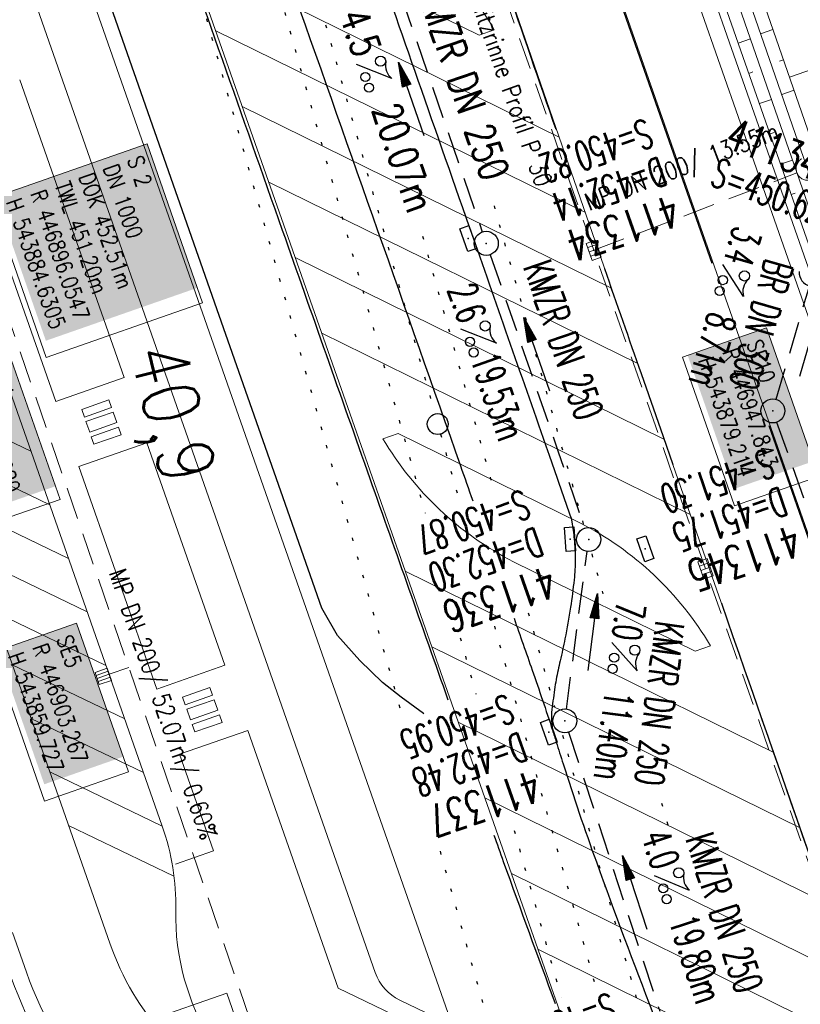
# Model space of a CAD drawing. Extents: x 232973 to 447511, y -373687 to 444035.
# Tile 24 of 40: x 446898 to 446946, y 443839 to 443901. Entities that reach past the tile are written whole.
import ezdxf
from ezdxf.enums import TextEntityAlignment as Align

# ---------------------------------------------------------------- set-up
doc = ezdxf.new("R2010")
doc.units = 0
doc.header["$LTSCALE"] = 2
doc.header["$MEASUREMENT"] = 0
for name, pattern in [('AUSGEZOGEN', [0]), ('GESTRICH-X2', [1.5, 1, -0.5]), ('PUNKTX2_STR', [0.6, 0.1, -0.5])]:
    doc.linetypes.add(name, pattern=pattern)
doc.layers.get('0').update_dxf_attribs({"linetype": 'AUSGEZOGEN'})
for name, color, linetype in [('Bahnachse', 7, 'CONTINUOUS'), ('Beschriftung', 7, 'CONTINUOUS'), ('FBR', 8, 'CONTINUOUS'), ('Gleisachsen', 7, 'CONTINUOUS'), ('GLOBAL', 7, 'CONTINUOUS'), ('Hintergrund', 7, 'CONTINUOUS'), ('Hintergrundplan', 7, 'CONTINUOUS'), ('Ingenieurbauwerke', 15, 'CONTINUOUS'), ('KANAL', 7, 'GESTRICH-X2'), ('PFEIL', 7, 'CONTINUOUS'), ('SCHACHTNR', 6, 'CONTINUOUS'), ('SCHSYMBOL', 7, 'AUSGEZOGEN'), ('STRASSE', 8, 'CONTINUOUS'), ('TEXTO', 4, 'CONTINUOUS'), ('TEXTU', 4, 'CONTINUOUS')]:
    doc.layers.add(name, color=color, linetype=linetype)
doc.styles.add('14059', font='txt_____.ttf', dxfattribs={"width": 0.8, "height": 1})
doc.styles.add('905', font='txt_____.ttf', dxfattribs={"width": 0.8, "height": 1})
doc.styles.add('ROMANS', font='romans.shx', dxfattribs={"width": 0.8})

# ---------------------------------------------------------------- blocks, each defined once
blk = doc.blocks.new('PROM')
blk.add_line((1.566, 1.817), (0.019, 0.015))
for centre, radius in [((0.317, 1.51), 0.317), ((0.943, 0.291), 0.283), ((1.645, 0.287), 0.283)]:
    blk.add_circle(centre, radius)
blk.add_arc((0.992, 2.682), 1.033, 239.14139, 303.35492)
blk = doc.blocks.new('PFEIL2')
at = {"color": 0}
for p, q in [((0.88, 0.002), (-2.401, -0.012)), ((0.881, -0.271), (0.879, 0.276)), ((0.879, 0.276), (2.429, 0.009)), ((0.911, 0.27), (0.879, 0.265)), ((0.965, 0.261), (0.879, 0.246)), ((1.019, 0.252), (0.879, 0.228)), ((1.073, 0.242), (0.879, 0.209)), ((1.127, 0.233), (0.879, 0.191)), ((1.181, 0.224), (0.879, 0.172)), ((1.235, 0.214), (0.879, 0.154)), ((1.289, 0.205), (0.879, 0.135)), ((1.343, 0.196), (0.879, 0.117)), ((1.397, 0.187), (0.879, 0.098)), ((1.451, 0.177), (0.879, 0.08)), ((1.505, 0.168), (0.879, 0.061)), ((1.559, 0.159), (0.88, 0.043)), ((1.613, 0.149), (0.88, 0.024)), ((1.668, 0.14), (0.88, 0.006)), ((1.722, 0.131), (0.88, -0.013)), ((1.776, 0.121), (0.88, -0.031)), ((1.83, 0.112), (0.88, -0.05)), ((1.884, 0.103), (0.88, -0.068)), ((1.938, 0.094), (0.88, -0.087)), ((1.992, 0.084), (0.88, -0.105)), ((2.046, 0.075), (0.88, -0.124)), ((2.1, 0.066), (0.88, -0.142)), ((2.154, 0.056), (0.88, -0.161)), ((2.208, 0.047), (0.88, -0.179)), ((2.262, 0.038), (0.881, -0.198)), ((2.316, 0.029), (0.881, -0.216)), ((2.37, 0.019), (0.881, -0.235)), ((2.424, 0.01), (0.881, -0.253)), ((2.429, 0.009), (0.881, -0.271))]:
    blk.add_line(p, q, dxfattribs=at)
blk = doc.blocks.new('30')
at = {"color": 0}
for p, q in [((-0.75, -0.29), (-0.75, 0.293)), ((-0.75, 0.293), (0.753, 0.293)), ((0.753, 0.293), (0.753, -0.29)), ((0.753, -0.29), (-0.75, -0.29))]:
    blk.add_line(p, q, dxfattribs=at)
blk.add_point((0, 0), dxfattribs=at)
blk = doc.blocks.new('GST')
at = {"color": 0}
blk.add_circle((0, 0), 0.75, dxfattribs=at)
blk.add_point((0, 0), dxfattribs=at)
blk = doc.blocks.new('10')
blk.add_blockref('GST', (0, 0))
blk = doc.blocks.new('42')
at = {"color": 0}
blk.add_arc((-0.025, -0.311), 0.91, 12.5363, 167.4637, dxfattribs=at)
blk.add_point((0, 0), dxfattribs=at)
blk = doc.blocks.new('SK-rechteck Mitt')
at = {"color": 18, "lineweight": 5, "true_color": 0x000000}
for p, q in [((-0.375, 0.2), (-0.375, -0.2)), ((-0.375, 0.2), (0.375, 0.2)), ((-0.1875, 0.2), (-0.1875, -0.2)), ((0, 0.2), (0, -0.2)), ((0.1875, 0.2), (0.1875, -0.2)), ((0.375, 0.2), (0.375, -0.2)), ((-0.375, -0.2), (0.375, -0.2))]:
    blk.add_line(p, q, dxfattribs=at)
blk = doc.blocks.new('SK-quadrat Rand')
at = {"color": 18, "lineweight": 5, "true_color": 0x000000}
for p, q in [((-0.4, 0.8), (-0.4, 0)), ((-0.4, 0.8), (0.4, 0.8)), ((-0.2, 0.8), (-0.2, 0)), ((0, 0.8), (0, 0)), ((0.2, 0.8), (0.2, 0)), ((0.4, 0.8), (0.4, 0)), ((-0.4, 0), (0.4, 0))]:
    blk.add_line(p, q, dxfattribs=at)
blk = doc.blocks.new('Ein-_Auslauf')
at = {"color": 18, "lineweight": 5, "true_color": 0x000000}
blk.add_lwpolyline([(-0.700676, -0.583948, -0.816874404), (0.724419, -0.589597)], format="xyb", dxfattribs=at)

msp = doc.modelspace()

# ---------------------------------------------------------------- linework, layer by layer
at = {"layer": 'Bahnachse', "linetype": 'PUNKTX2_STR'}
msp.add_line((446915.451, 443904.836), (446923.554, 443875.95), dxfattribs=at)
at = {"layer": 'Bahnachse', "linetype": 'PUNKTX2_STR', "flags": 128}
for points in [[(446923.905, 443874.698), (446924.484, 443872.636), (446925.107, 443870.416)], [(446927.264, 443862.724), (446933.592, 443840.167)]]:
    msp.add_lwpolyline(points, dxfattribs=at)
at = {"layer": 'Bahnachse', "color": 7, "linetype": 'Continuous'}
msp.add_circle((446923.73, 443875.324), 0.65, dxfattribs=at)
at = {"layer": 'Beschriftung', "color": 18, "lineweight": 5, "true_color": 0x000000}
for points in [[(446905.624, 443892.788), (446909.083, 443882.885), (446899.328, 443879.477), (446895.869, 443889.38)], [(446944.212, 443881.326), (446947.449, 443872.059), (446942.225, 443870.234), (446938.988, 443879.501)], [(446897.006, 443879.773), (446900.2, 443870.631), (446894.976, 443868.806), (446891.783, 443877.949)], [(446901.22, 443862.911), (446904.459, 443853.638), (446899.236, 443851.814), (446895.996, 443861.086)], [(446910.581, 443839.851), (446913.819, 443830.583), (446904.063, 443827.176), (446900.826, 443836.443)]]:
    msp.add_lwpolyline(points, close=True, dxfattribs=at)
at = {"layer": 'FBR'}
for points in [[(446940.828, 443885.326), (446925.765, 443928.32), (446915.483, 443957.668)], [(446910.106, 443882.099), (446898.23, 443916.033), (446898.216, 443916.093)], [(446913.955, 443871.144), (446910.106, 443882.099)], [(446978.811, 443777.804), (446977.838, 443779.92), (446953.977, 443847.794), (446944.372, 443875.211)], [(446921.458, 443858.304), (446920.296, 443859.211), (446918.874, 443860.594), (446917.492, 443862.147), (446916.519, 443863.847), (446913.955, 443871.144)], [(446922.874, 443857.253), (446922.835, 443857.289), (446921.458, 443858.304)]]:
    msp.add_lwpolyline(points, dxfattribs=at)
for points in [[(446905.098, 443929.378, 0.025468), (446905.633, 443928.057, 0.041972), (446906.063, 443927.305, 0.006944), (446907.076, 443925.878, 0.034156), (446907.305, 443925.606, 0.011276), (446907.657, 443925.257, 0.011021), (446908.033, 443924.917, 0.038488), (446909.751, 443923.646, -0.02626), (446912.312, 443921.847, -0.007183), (446913.048, 443921.253, -0.013642), (446913.422, 443920.924, -0.071228), (446914.099, 443920.088, -0.046755), (446914.802, 443918.612, -0.002754), (446916.007, 443915.267, -0.000977), (446919.331, 443905.818, 0.000001), (446922.499, 443896.756, 0.000003), (446925.908, 443887.005, 0.000075), (446930.593, 443873.612, -0.000007), (446930.629, 443873.507, -0.041036)], [(446908.036, 443921.012, -0.002085), (446914.822, 443902.04, -0.000356), (446925.144, 443872.73, -0.005768)], [(446906.542, 443908.728, 0.00005), (446914.046, 443887.41, 0.000142), (446919.501, 443871.93, -0.002446)], [(446931.108, 443893.681, -0.000955), (446927.963, 443902.785, 0.000083), (446927.687, 443903.589, 0.025648)], [(446937.793, 443874.523, 0), (446936.423, 443878.447, -0.000009), (446934.139, 443884.991, -0.0013)], [(446938.404, 443872.775, 0), (446937.793, 443874.523, -0.000017)], [(446930.629, 443873.507, -0.000247), (446931.97, 443869.669, -0.041036), (446932.085, 443869.226, -0.017291), (446932.233, 443868.151, -0.026197), (446932.296, 443866.9, -0.025612), (446932.227, 443865.62, -0.012326), (446932.004, 443863.905, -0.0107), (446931.656, 443861.944, -0.00759), (446931.36, 443860.571, 0.008891), (446931.111, 443859.398, 0.01286), (446931.007, 443858.78, 0.005594), (446930.822, 443857.351, 0.042618), (446930.812, 443857.038, 0.016771), (446930.88, 443856.247)], [(446925.144, 443872.73, -0.000027), (446925.912, 443870.544, -0.005768)], [(446919.501, 443871.93, 0.000126), (446924.369, 443858.141, -0.002446)], [(446963.395, 443791.048, 0.000903), (446963.475, 443790.95, 0.008098), (446964.815, 443789.354, 0.044964), (446965.487, 443788.707, 0.04079), (446966.339, 443788.131, 0.158037), (446967.576, 443787.881, 0.469329), (446967.853, 443788.304, 0.009198), (446967.52, 443789.322, 0.000223), (446952.986, 443831.009, 0.000003), (446941.422, 443864.131, -0.000017)], [(446928.483, 443863.22, -0.000039), (446929.618, 443859.983, -0.005768), (446930.88, 443856.247, -0.003771), (446931.116, 443855.5, 0.002087), (446931.539, 443854.15, 0.00965), (446933.614, 443848.029, 0.006021), (446937.137, 443838.612, 0.007914)], [(446927.233, 443849.709, 0.004064), (446927.813, 443848.055, 0.002327), (446931.048, 443839.207, 0.018072)]]:
    msp.add_lwpolyline(points, format="xyb", dxfattribs=at)
at = {"layer": 'Gleisachsen', "color": 8, "linetype": 'PUNKTX2_STR'}
msp.add_line((446931.509, 443855.924), (446937.807, 443833.47), dxfattribs=at)
at = {"layer": 'Gleisachsen', "color": 8, "linetype": 'PUNKTX2_STR', "flags": 128}
for points in [[(446910.631, 443913.691), (446922.236, 443872.318), (446922.948, 443869.781)], [(446922.78, 443887.039), (446926.731, 443872.955), (446927.28, 443871)], [(446929.366, 443863.561), (446931.014, 443857.687)], [(446925.13, 443862.003), (446926.115, 443858.492)], [(446928.497, 443849.998), (446931.414, 443839.598)]]:
    msp.add_lwpolyline(points, dxfattribs=at)
at = {"layer": 'Hintergrund', "color": 254, "lineweight": 15, "true_color": 0xcccccc}
for p, q in [((446892.451, 443949.607), (446931.626, 443837.873)), ((446886.25, 443947.437), (446926.607, 443832.244)), ((446908.246, 443904.557), (446931.303, 443893.206)), ((446909.899, 443899.842), (446932.928, 443888.505)), ((446944.617, 443899.92), (446943.85, 443899.654)), ((446942.449, 443899.072), (446943.217, 443899.341)), ((446949.905, 443898.443), (446945.647, 443896.953)), ((446945.273, 443898.03), (446945.017, 443897.942)), ((446943.111, 443897.185), (446943.365, 443897.274)), ((446897.686, 443896.79), (446904.193, 443878.219)), ((446945.928, 443896.141), (446945.161, 443895.875)), ((446911.552, 443895.127), (446934.557, 443883.802)), ((446943.772, 443895.297), (446944.528, 443895.562)), ((446944.433, 443893.41), (446944.684, 443893.497)), ((446945.095, 443891.522), (446945.839, 443891.783)), ((446913.205, 443890.412), (446936.192, 443879.096)), ((446945.756, 443889.635), (446946.002, 443889.721)), ((446887.457, 443888.183), (446903.297, 443842.972)), ((446896.894, 443885.442), (446899.946, 443876.731)), ((446914.858, 443885.697), (446937.826, 443874.39)), ((446916.512, 443880.982), (446939.466, 443869.681)), ((446891.375, 443877), (446898.384, 443873.627)), ((446892.544, 443873.663), (446899.554, 443870.29)), ((446905.615, 443874.161), (446910.475, 443860.288)), ((446901.368, 443872.673), (446906.228, 443858.8)), ((446893.713, 443870.327), (446900.722, 443866.954)), ((446894.883, 443866.989), (446901.892, 443863.616)), ((446921.707, 443866.163), (446944.675, 443854.856)), ((446896.052, 443863.653), (446903.061, 443860.28)), ((446923.36, 443861.448), (446946.312, 443850.149)), ((446897.22, 443860.316), (446904.229, 443856.944)), ((446898.389, 443856.98), (446905.399, 443853.607)), ((446925.013, 443856.733), (446947.962, 443845.435)), ((446911.897, 443856.23), (446917.528, 443840.157)), ((446907.65, 443854.742), (446909.76, 443848.719)), ((446899.558, 443853.643), (446906.568, 443850.27)), ((446926.666, 443852.018), (446949.621, 443840.717)), ((446900.727, 443850.306), (446907.299, 443847.144)), ((446907.401, 443847.892), (446909.76, 443848.719)), ((446928.32, 443847.303), (446951.279, 443836)), ((446929.973, 443842.588), (446952.922, 443831.29))]:
    msp.add_line(p, q, dxfattribs=at)
for points in [[(446924.053, 443960.667), (446925.474, 443956.139), (446926.759, 443951.291), (446928.435, 443946.58), (446930.016, 443941.836), (446931.646, 443937.11), (446933.238, 443932.369), (446935.009, 443927.692), (446935.337, 443926.67), (446944.818, 443899.341), (446957.928, 443861.55), (446959.567, 443856.826), (446961.21, 443852.104), (446962.857, 443847.383), (446964.506, 443842.663), (446965.485, 443839.871), (446966.322, 443838.001), (446968.06, 443833.311), (446974.767, 443814.597, -0.048938), (446974.626, 443810.161, 0.113003), (446975.444, 443802.08), (446975.7, 443801.39)], [(446972.118, 443800.097), (446971.608, 443801.57, -0.118953), (446970.735, 443811.394, 0.125853), (446969.93, 443820.636), (446921.217, 443959.674, 0.414457)], [(446919.801, 443959.179), (446967.939, 443821.782, -0.227664), (446967.365, 443816.618, 0.227694), (446966.79, 443811.454)], [(446925.057, 443836.67, 0.198918), (446923.526, 443838.381), (446921.366, 443839.42, -0.198913), (446919.836, 443841.132), (446882.99, 443946.296, -0.19891)], [(446915.852, 443831.225, -0.292532), (446907.409, 443845.014, 0.089418), (446906.568, 443850.27), (446895.288, 443882.465, 0.198904), (446893.757, 443884.177), (446888.987, 443886.471, -0.198904), (446887.457, 443888.183), (446876.475, 443919.528, -0.198904), (446876.602, 443921.821), (446878.897, 443926.591, 0.198904), (446879.025, 443928.883), (446877.744, 443932.54, 0.198904), (446876.213, 443934.251), (446871.442, 443936.55, -0.200245), (446869.911, 443938.261)], [(446906.859, 443912.803, 0.142623), (446914.998, 443905.135), (446926.308, 443899.566), (446927.257, 443899.903, 0.142623), (446919.121, 443907.563), (446907.803, 443913.134), (446906.858, 443912.804)], [(446920.32, 443874.41, 0.142623), (446928.459, 443866.742), (446939.769, 443861.173), (446940.718, 443861.51, 0.142623), (446932.582, 443869.17), (446921.264, 443874.742), (446920.319, 443874.411)], [(446897.237, 443843.634), (446898.106, 443841.154, 0.197945), (446909.764, 443828.07), (446957.035, 443805.108, -0.198221), (446967.172, 443793.731), (446970.78, 443783.432, 0.096812), (446989.43, 443751.056)], [(446903.297, 443842.972, 0.197946), (446912.167, 443833.018), (446915.852, 443831.225)], [(446887.619, 443842.193, 0.098515), (446909.109, 443826.721)], [(446897.162, 443840.824, 0.197945), (446909.327, 443827.171), (446923.91, 443820.087)], [(446917.528, 443840.157), (446920.933, 443838.519), (446923.093, 443837.48, -0.198918), (446924.113, 443836.339), (446925.756, 443831.946), (446926.7, 443832.277)]]:
    msp.add_lwpolyline(points, format="xyb", dxfattribs=at)
for points in [[(446920.745, 443959.509), (446969.389, 443820.669), (446967.702, 443817.237)], [(446915.554, 443957.692), (446966.79, 443811.454)], [(446917.051, 443933.852), (446923.678, 443915.274), (446933.749, 443886.128), (446939.041, 443870.892), (446945.241, 443853.246), (446946.74, 443848.912), (446951.195, 443836.24), (446957.979, 443816.799), (446958.411, 443815.567)]]:
    msp.add_lwpolyline(points, dxfattribs=at)
at = {"layer": 'Hintergrundplan', "color": 254, "lineweight": 15, "true_color": 0xcccccc}
for p, q in [((446892.451, 443949.607), (446931.626, 443837.873)), ((446886.25, 443947.437), (446926.607, 443832.244)), ((446908.246, 443904.557), (446931.303, 443893.206)), ((446909.899, 443899.842), (446932.928, 443888.505)), ((446944.617, 443899.92), (446943.85, 443899.654)), ((446942.449, 443899.072), (446943.217, 443899.341)), ((446949.905, 443898.443), (446945.647, 443896.953)), ((446945.273, 443898.03), (446945.017, 443897.942)), ((446943.111, 443897.185), (446943.365, 443897.274)), ((446897.686, 443896.79), (446904.193, 443878.219)), ((446945.928, 443896.141), (446945.161, 443895.875)), ((446911.552, 443895.127), (446934.557, 443883.802)), ((446943.772, 443895.297), (446944.528, 443895.562)), ((446944.433, 443893.41), (446944.684, 443893.497)), ((446945.095, 443891.522), (446945.839, 443891.783)), ((446913.205, 443890.412), (446936.192, 443879.096)), ((446945.756, 443889.635), (446946.002, 443889.721)), ((446887.457, 443888.183), (446903.297, 443842.972)), ((446896.894, 443885.442), (446899.946, 443876.731)), ((446914.858, 443885.697), (446937.826, 443874.39)), ((446916.512, 443880.982), (446939.466, 443869.681)), ((446904.193, 443878.219), (446899.946, 443876.731)), ((446891.375, 443877), (446898.384, 443873.627)), ((446892.544, 443873.663), (446899.554, 443870.29)), ((446901.368, 443872.673), (446905.614, 443874.161)), ((446905.615, 443874.161), (446910.475, 443860.288)), ((446901.368, 443872.673), (446906.228, 443858.8)), ((446893.713, 443870.327), (446900.722, 443866.954)), ((446894.883, 443866.989), (446901.892, 443863.616)), ((446921.707, 443866.163), (446944.675, 443854.856)), ((446896.052, 443863.653), (446903.061, 443860.28)), ((446923.36, 443861.448), (446946.312, 443850.149)), ((446897.22, 443860.316), (446904.229, 443856.944)), ((446910.475, 443860.288), (446906.228, 443858.8)), ((446898.389, 443856.98), (446905.399, 443853.607)), ((446925.013, 443856.733), (446947.962, 443845.435)), ((446907.65, 443854.742), (446911.897, 443856.23)), ((446911.897, 443856.23), (446917.528, 443840.157)), ((446907.65, 443854.742), (446909.76, 443848.719)), ((446899.558, 443853.643), (446906.568, 443850.27)), ((446926.666, 443852.018), (446949.621, 443840.717)), ((446900.727, 443850.306), (446907.299, 443847.144)), ((446907.401, 443847.892), (446909.76, 443848.719)), ((446928.32, 443847.303), (446951.279, 443836)), ((446929.973, 443842.588), (446952.922, 443831.29))]:
    msp.add_line(p, q, dxfattribs=at)
for points in [[(446922.831, 443960.239), (446944.052, 443899.07), (446957.162, 443861.279), (446958.801, 443856.556), (446960.444, 443851.835), (446962.091, 443847.114), (446963.74, 443842.394), (446965.393, 443837.676), (446967.05, 443832.958), (446971.617, 443819.956, -0.068029), (446972.741, 443814.463, -0.048999), (446972.612, 443810.418, 0.113451), (446973.531, 443801.401), (446973.796, 443800.685)], [(446924.053, 443960.667), (446925.474, 443956.139), (446926.759, 443951.291), (446928.435, 443946.58), (446930.016, 443941.836), (446931.646, 443937.11), (446933.238, 443932.369), (446935.009, 443927.692), (446935.337, 443926.67), (446944.818, 443899.341), (446957.928, 443861.55), (446959.567, 443856.826), (446961.21, 443852.104), (446962.857, 443847.383), (446964.506, 443842.663), (446965.485, 443839.871), (446966.322, 443838.001), (446968.06, 443833.311), (446974.767, 443814.597, -0.048938), (446974.626, 443810.161, 0.113003), (446975.444, 443802.08), (446975.7, 443801.39)], [(446972.118, 443800.097), (446971.608, 443801.57, -0.118953), (446970.735, 443811.394, 0.125853), (446969.93, 443820.636), (446921.217, 443959.674, 0.414457)], [(446973.14, 443800.442), (446972.871, 443801.167, -0.113568), (446971.918, 443810.508, 0.117419), (446970.956, 443819.724), (446966.39, 443832.726), (446964.733, 443837.444), (446963.079, 443842.163), (446961.43, 443846.883), (446959.783, 443851.604), (446958.14, 443856.326), (446956.501, 443861.05), (446943.391, 443898.841), (446922.17, 443960.008)], [(446919.801, 443959.179), (446967.939, 443821.782, -0.227664), (446967.365, 443816.618, 0.227694), (446966.79, 443811.454)], [(446925.057, 443836.67, 0.198918), (446923.526, 443838.381), (446921.366, 443839.42, -0.198913), (446919.836, 443841.132), (446882.99, 443946.296, -0.19891)], [(446915.852, 443831.225, -0.292532), (446907.409, 443845.014, 0.089418), (446906.568, 443850.27), (446895.288, 443882.465, 0.198904), (446893.757, 443884.177), (446888.987, 443886.471, -0.198904), (446887.457, 443888.183), (446876.475, 443919.528, -0.198904), (446876.602, 443921.821), (446878.897, 443926.591, 0.198904), (446879.025, 443928.883), (446877.744, 443932.54, 0.198904), (446876.213, 443934.251), (446871.442, 443936.55, -0.200245), (446869.911, 443938.261)], [(446906.859, 443912.803, 0.142623), (446914.998, 443905.135), (446926.308, 443899.566), (446927.257, 443899.903, 0.142623), (446919.121, 443907.563), (446907.803, 443913.134), (446906.858, 443912.804)], [(446920.32, 443874.41, 0.142623), (446928.459, 443866.742), (446939.769, 443861.173), (446940.718, 443861.51, 0.142623), (446932.582, 443869.17), (446921.264, 443874.742), (446920.319, 443874.411)], [(446897.237, 443843.634), (446898.106, 443841.154, 0.197945), (446909.764, 443828.07), (446957.035, 443805.108, -0.198221), (446967.172, 443793.731), (446970.78, 443783.432, 0.096812), (446989.43, 443751.056)], [(446903.297, 443842.972, 0.197946), (446912.167, 443833.018), (446915.852, 443831.225)], [(446887.619, 443842.193, 0.098515), (446909.109, 443826.721)], [(446897.162, 443840.824, 0.197945), (446909.327, 443827.171), (446923.91, 443820.087)], [(446917.528, 443840.157), (446920.933, 443838.519), (446923.093, 443837.48, -0.198918), (446924.113, 443836.339), (446925.756, 443831.946), (446926.7, 443832.277)]]:
    msp.add_lwpolyline(points, format="xyb", dxfattribs=at)
for points in [[(446920.745, 443959.509), (446969.389, 443820.669), (446967.702, 443817.237)], [(446915.554, 443957.692), (446966.79, 443811.454)], [(446917.051, 443933.852), (446923.678, 443915.274), (446933.749, 443886.128), (446939.041, 443870.892), (446945.241, 443853.246), (446946.74, 443848.912), (446951.195, 443836.24), (446957.979, 443816.799), (446958.411, 443815.567)]]:
    msp.add_lwpolyline(points, dxfattribs=at)
for points in [[(446901.716, 443875.762), (446901.55, 443876.234), (446903.249, 443876.829), (446903.415, 443876.357), (446901.716, 443875.762)], [(446903.745, 443875.413), (446902.046, 443874.818), (446901.815, 443875.479), (446903.514, 443876.074), (446903.745, 443875.413)], [(446902.146, 443874.535), (446902.311, 443874.063), (446904.01, 443874.658), (446903.844, 443875.13), (446902.146, 443874.535)], [(446907.998, 443857.831), (446907.833, 443858.303), (446909.532, 443858.898), (446909.697, 443858.426), (446907.998, 443857.831)], [(446910.028, 443857.482), (446908.329, 443856.887), (446908.097, 443857.548), (446909.796, 443858.143), (446910.028, 443857.482)], [(446908.428, 443856.604), (446908.593, 443856.132), (446910.292, 443856.727), (446910.127, 443857.199), (446908.428, 443856.604)]]:
    msp.add_lwpolyline(points, close=True, dxfattribs=at)
at = {"layer": 'Ingenieurbauwerke', "color": 8, "linetype": 'PUNKTX2_STR'}
for p, q in [((446933.323, 443867.228), (446934.023, 443864.734)), ((446937.679, 443851.7), (446938.076, 443850.283))]:
    msp.add_line(p, q, dxfattribs=at)
at = {"layer": 'Ingenieurbauwerke', "color": 8, "linetype": 'PUNKTX2_STR', "flags": 128}
for points in [[(446907.053, 443908.674), (446917.442, 443871.638), (446921.498, 443857.179)], [(446927.237, 443888.925), (446931.526, 443873.635), (446932.839, 443868.951)], [(446923.877, 443848.696), (446926.873, 443838.017)]]:
    msp.add_lwpolyline(points, dxfattribs=at)
at = {"layer": 'KANAL'}
for p, q in [((446920.469, 443904.844), (446926.5, 443887.313)), ((446944.813, 443876.875), (446946.844, 443883.781)), ((446944.844, 443875.438), (446962.125, 443826.813)), ((446931.75, 443857.563), (446933.031, 443867.375)), ((446931.875, 443856.125), (446937.563, 443838.719))]:
    msp.add_line(p, q, dxfattribs=at)
at = {"layer": 'KANAL', "color": 92, "lineweight": 5, "true_color": 0x00b400}
for p, q in [((446933.453, 443886.154, 451.877), (446946.109, 443890.979, 450.929)), ((446912.997, 443835.389, 453.044), (446896.055, 443884.631)), ((446904.48, 443860.144), (446903.267, 443859.727, 452.533))]:
    msp.add_line(p, q, dxfattribs=at)
at = {"layer": 'KANAL', "flags": 128}
msp.add_lwpolyline([(446927, 443885.875), (446931.237, 443873.594), (446932.875, 443868.844)], dxfattribs=at)
at = {"layer": 'KANAL', "color": 92, "lineweight": 5, "true_color": 0x00b400}
msp.add_polyline3d([(446955.111, 443824.35, 452.434), (446947.344, 443846.521, 452.202), (446940.415, 443866.306, 452.032), (446933.453, 443886.154, 451.877), (446926.527, 443905.937, 451.706), (446919.598, 443925.727, 451.543), (446915.288, 443938.016, 451.44)], dxfattribs=at)
at = {"layer": 'STRASSE', "flags": 128}
msp.add_lwpolyline([(447047.811, 443880.499, -0.029316), (447047.6, 443881.712, -0.048309), (447047.588, 443882.46, -0.003989), (447047.7, 443883.729, -0.018558), (447047.736, 443884, -0.014366), (447047.867, 443884.652, 0.011385), (447048.038, 443885.474, 0.018058), (447048.229, 443886.775, 0.033238), (447048.26, 443887.489, 0.038321), (447048.197, 443888.117, 0.031729), (447048.016, 443888.858, 0.007148), (447047.154, 443891.481, 0.000765), (447038.709, 443915.867, 0.000011), (447031.122, 443937.667, 0.000037), (447028.833, 443944.241, 0.000505), (447025.263, 443954.458, 0.001272)], format="xyb", dxfattribs=at)

# ---------------------------------------------------------------- block references
at = {"layer": 'KANAL'}
for name, p, rotation in [('Ein-_Auslauf', (446946.109, 443890.979, 450.929), 110.5622039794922), ('SK-quadrat Rand', (446903.267, 443859.727, 452.533), 109.3053680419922)]:
    msp.add_blockref(name, p, dxfattribs=dict(at, rotation=rotation))
at = {"layer": 'KANAL', "xscale": 1.5, "yscale": 1.5, "zscale": 1.5}
for p, rotation in [((446933.453, 443886.154, 451.877), 109.3053680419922), ((446940.415, 443866.306, 452.032), 109.3291259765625)]:
    msp.add_blockref('SK-rechteck Mitt', p, dxfattribs=dict(at, rotation=rotation))
at = {"layer": 'PFEIL'}
for p, rotation in [((446922.078, 443895.587), 108.9912000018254), ((446946.937, 443880.589), 73.71589999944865), ((446929.896, 443879.67), 109.0714000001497), ((446933.383, 443862.349), 82.5065999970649), ((446936.007, 443846.126), 108.0963999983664)]:
    msp.add_blockref('PFEIL2', p, dxfattribs=dict(at, rotation=rotation))
at = {"layer": 'SCHSYMBOL'}
for name, p, rotation in [('30', (446925.632, 443886.891), 289.2891999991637), ('10', (446926.754, 443886.589), 289.2891999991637), ('42', (446947.051, 443884.509), 165.4928603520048), ('10', (446944.608, 443876.146), 289.2891999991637), ('30', (446931.973, 443868.147), 94.45837128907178), ('10', (446933.135, 443868.132), 289.2892000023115), ('30', (446936.663, 443867.553), 289.2892000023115), ('10', (446931.648, 443856.827), 289.2892000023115), ('30', (446930.652, 443856.116), 289.2892000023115)]:
    msp.add_blockref(name, p, dxfattribs=dict(at, rotation=rotation))
at = {"layer": 'TEXTU'}
for p, rotation in [((446918.643, 443897.754), 288.9912000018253), ((446941.478, 443885.283), 253.7158999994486), ((446925.157, 443881.246), 289.0714000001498), ((446934.557, 443861.738), 262.5065999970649), ((446937.21, 443847.184), 288.0963999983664)]:
    msp.add_blockref('PROM', p, dxfattribs=dict(at, rotation=rotation))

# ---------------------------------------------------------------- texts
at = {"layer": 'Bahnachse', "color": 7, "linetype": 'Continuous', "style": 'ROMANS', "oblique": 360, "width": 0.8334}
msp.add_text('40,9', height=3.5, rotation=283.89908, dxfattribs=at).set_placement((446904.522, 443879.852))
at = {"layer": 'Beschriftung', "color": 92, "true_color": 0x00b400, "char_height": 1.1, "attachment_point": 1, "line_spacing_factor": 0.959981, "style": '905'}
for s, insert, rotation in [('Schlitzrinne Profil P 30', (446926.302, 443903.523), 289.2951), ('MP DN 200/ 52.07m/ 0.60%', (446904.272, 443866.43), 288.98649)]:
    msp.add_mtext(s, dxfattribs=dict(at, insert=insert, rotation=rotation))
at = {"layer": 'Beschriftung', "color": 18, "true_color": 0x000000, "char_height": 1, "attachment_point": 1, "rotation": 289.25515, "line_spacing_factor": 0.959981, "style": '14059', "bg_fill": 1, "box_fill_scale": 1.5, "bg_fill_color": 256, "bg_fill_true_color": 11599800, "bg_fill_transparency": 0}
for s, insert in [('S 2^JDN 1000^JDOK 452.51m^JTWL 451.20m^JR 446896.0547^JH 543884.6305', (446905.317, 443892.151)), ('SE10^JR 446947.843^JH 543879.214', (446943.905, 443880.689)), ('SE4^JR 446895.680^JH 543881.249', (446896.699, 443879.136)), ('SE5^JR 446903.267^JH 543859.727', (446900.913, 443862.274))]:
    msp.add_mtext(s, dxfattribs=dict(at, insert=insert))
at = {"layer": 'GLOBAL', "color": 92, "true_color": 0x00b400, "insert": (446932.781, 443889.631), "char_height": 1.1, "attachment_point": 1, "rotation": 20.86893, "line_spacing_factor": 0.959981, "style": '905'}
msp.add_mtext('MP DN 200/ 13.55m', dxfattribs=at)
at = {"layer": 'SCHACHTNR', "style": 'ROMANS'}
for s, height, rotation, width, p in [('S=450.82', 1.8, 199.2892, 0.6, (446936.698, 443894.38)), ('411343', 2, 339.37635, 0.7, (446941.523, 443892.593)), ('D=452.14', 1.8, 199.2892, 0.6, (446937.541, 443892.005)), ('S=450.62', 1.8, 339.37635, 0.6, (446940.622, 443890.251)), ('411334', 2, 199.2892, 0.7, (446938.354, 443889.661)), ('S=451.30', 1.8, 199.2892, 0.6, (446944.253, 443873.809)), ('S=450.87', 1.8, 199.2892, 0.6, (446929.041, 443871.261)), ('D=451.75', 1.8, 199.2892, 0.6, (446945.065, 443871.434)), ('D=452.30', 1.8, 199.2892, 0.6, (446929.853, 443868.918)), ('411345', 2, 199.2892, 0.7, (446945.909, 443869.09)), ('411336', 2, 199.2892, 0.7, (446930.666, 443866.543)), ('S=450.95', 1.8, 199.2892, 0.6, (446928.049, 443858.516)), ('D=452.48', 1.8, 199.2892, 0.6, (446928.861, 443856.141)), ('411337', 2, 199.2892, 0.7, (446929.705, 443853.797)), ('S=451.03', 1.8, 199.2892, 0.6, (446934.457, 443839.904))]:
    msp.add_text(s, height=height, rotation=rotation, dxfattribs=dict(at, width=width)).set_placement(p)
at = {"layer": 'TEXTO', "style": 'ROMANS'}
for s, rotation, width, p in [('KMZR DN 250', 288.9912, 0.75, (446924.438, 443896.406)), ('KMZR DN 250', 289.0714, 0.6, (446930.714, 443880.277)), ('BR DN 300', 253.7159, 0.6, (446943.023, 443881.764)), ('KMZR DN 250', 262.5066, 0.6, (446936.662, 443858.019)), ('KMZR DN 250', 288.0964, 0.6, (446940.739, 443844.588))]:
    msp.add_text(s, height=1.8, rotation=rotation, dxfattribs=dict(at, width=width)).set_placement(p, align=Align.CENTER)
at = {"layer": 'TEXTU', "style": 'ROMANS'}
for s, rotation, width, p in [('4.5', 288.9912, 0.75, (446917.594, 443900.804)), ('20.07m', 288.9912, 0.75, (446919.625, 443894.929)), ('3.4', 253.7159, 0.6, (446942.196, 443887.745)), ('2.6', 289.0714, 0.6, (446924.325, 443883.698)), ('8.71m', 253.7159, 0.6, (446940.633, 443882.401)), ('19.53m', 289.0714, 0.6, (446925.745, 443879.382)), ('7.0', 262.5066, 0.6, (446934.895, 443864.288)), ('11.40m', 262.5066, 0.6, (446934.177, 443858.757)), ('4.0', 288.0964, 0.6, (446936.407, 443849.652)), ('19.80m', 288.0964, 0.6, (446938.126, 443844.339))]:
    msp.add_text(s, height=1.8, rotation=rotation, dxfattribs=dict(at, width=width)).set_placement(p)

doc.saveas('drawing.dxf')
